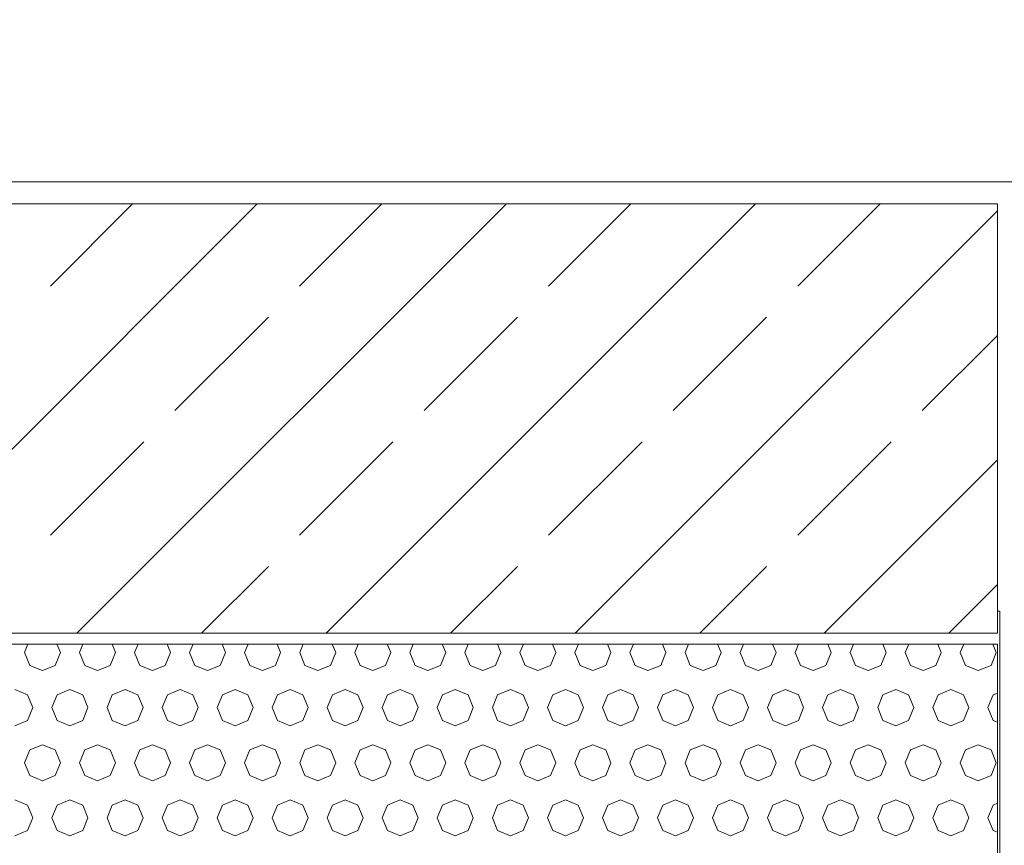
# Model space of a CAD drawing. Header units: millimetres. Extents: x 52659 to 1698020, y -10054 to 104697.
# Tile 59 of 256: x 163612 to 164507, y 14215 to 14965. Entities that reach past the tile are written whole.
import ezdxf

# ---------------------------------------------------------------- set-up
doc = ezdxf.new("R2010")
doc.units = ezdxf.units.MM
doc.header["$MEASUREMENT"] = 0
for name, color, linetype in [('02-04 BRISES SOLEIL FONCEES', 7, 'Continuous'), ('02-04 CASSETTES FONCEES', 7, 'Continuous'), ('02-04 Mur.Construction', 7, 'Continuous'), ('05-02 Cotation 200ème 100ème.Cotations', 7, 'Continuous'), ('Fenêtres ARCHICAD', 7, 'Continuous')]:
    doc.layers.add(name, color=color, linetype=linetype)
doc.styles.add('STYLE_GENERE_3', font='ARIALN.TTF')
doc.dimstyles.new('STYLE_GENERE__1', dxfattribs={"dimtxt": 200, "dimasz": 95, "dimexe": 0.18, "dimexo": 100, "dimgap": 0, "dimtad": 0, "dimlfac": 0.001, "dimzin": 0, "dimdsep": 46, "dimtxsty": 'STYLE_GENERE_3', "dimblk": 'ARROWHEAD_6', "dimblk1": 'ARROWHEAD_6', "dimblk2": 'ARROWHEAD_6', "dimcen": 0.09, "dimclrd": 7, "dimclre": 7, "dimclrt": 7, "dimazin": 0, "dimtfac": 1, "dimtdec": 4, "dimtmove": 2, "dimatfit": 3, "dimfxl": 1, "dimtolj": 1, "dimtzin": 0, "dimarcsym": 0})
doc.dimstyles.new('STYLE_GENERE__2', dxfattribs={"dimtxt": 200, "dimasz": 95, "dimexe": 0.18, "dimexo": 100, "dimgap": 0, "dimtad": 0, "dimlfac": 0.001, "dimzin": 0, "dimdsep": 46, "dimtxsty": 'STYLE_GENERE_3', "dimblk": 'ARROWHEAD_6', "dimblk1": 'ARROWHEAD_6', "dimblk2": 'ARROWHEAD_6', "dimcen": 0.09, "dimclrd": 7, "dimclre": 7, "dimclrt": 7, "dimazin": 0, "dimtfac": 1, "dimtdec": 4, "dimtmove": 0, "dimatfit": 3, "dimfxl": 1, "dimtolj": 1, "dimtzin": 0, "dimarcsym": 0})

# ---------------------------------------------------------------- blocks, each defined once
blk = doc.blocks.new('Élément de coupe_228_1', base_point=(131932.67, 5158.07))
at = {"layer": 'Fenêtres ARCHICAD', "color": 7, "linetype": 'Continuous', "lineweight": 9}
for p, q in [((164500.57, 14428.07), (164502.7, 14428.07)), ((164502.7, 14428.07), (164502.7, 13178.07))]:
    blk.add_line(p, q, dxfattribs=at)
blk = doc.blocks.new('Élément de coupe_236_1', base_point=(131932.67, 5158.07))
at = {"layer": '02-04 Mur.Construction', "color": 7, "linetype": 'Continuous', "lineweight": 9}
blk.add_line((220582.67, 14818.07), (134892.67, 14818.07), dxfattribs=at)
blk = doc.blocks.new('*X318', base_point=(131932.67, 5158.07))
at = {"layer": '02-04 BRISES SOLEIL FONCEES', "color": 7, "linetype": 'Continuous', "lineweight": 5}
for p, q in [((163619.89, 14398.07), (163616.74, 14390.46)), ((163616.74, 14390.46), (163621.53, 14378.89)), ((163644.65, 14378.89), (163649.44, 14390.46)), ((163649.44, 14390.46), (163646.29, 14398.07)), ((163669.89, 14398.07), (163666.74, 14390.46)), ((163666.74, 14390.46), (163671.53, 14378.89)), ((163694.65, 14378.89), (163699.44, 14390.46)), ((163699.44, 14390.46), (163696.29, 14398.07)), ((163719.89, 14398.07), (163716.74, 14390.46)), ((163716.74, 14390.46), (163721.53, 14378.89)), ((163744.65, 14378.89), (163749.44, 14390.46)), ((163749.44, 14390.46), (163746.29, 14398.07)), ((163769.89, 14398.07), (163766.74, 14390.46)), ((163766.74, 14390.46), (163771.53, 14378.89)), ((163794.65, 14378.89), (163799.44, 14390.46)), ((163799.44, 14390.46), (163796.29, 14398.07)), ((163819.89, 14398.07), (163816.74, 14390.46)), ((163816.74, 14390.46), (163821.53, 14378.89)), ((163844.65, 14378.89), (163849.44, 14390.46)), ((163849.44, 14390.46), (163846.29, 14398.07)), ((163869.89, 14398.07), (163866.74, 14390.46)), ((163866.74, 14390.46), (163871.53, 14378.89)), ((163894.65, 14378.89), (163899.44, 14390.46)), ((163899.44, 14390.46), (163896.29, 14398.07)), ((163919.89, 14398.07), (163916.74, 14390.46)), ((163916.74, 14390.46), (163921.53, 14378.89)), ((163944.65, 14378.89), (163949.44, 14390.46)), ((163949.44, 14390.46), (163946.29, 14398.07)), ((163969.89, 14398.07), (163966.74, 14390.46)), ((163966.74, 14390.46), (163971.53, 14378.89)), ((163994.65, 14378.89), (163999.44, 14390.46)), ((163999.44, 14390.46), (163996.29, 14398.07)), ((164019.89, 14398.07), (164016.74, 14390.46)), ((164016.74, 14390.46), (164021.53, 14378.89)), ((164044.65, 14378.89), (164049.44, 14390.46)), ((164049.44, 14390.46), (164046.29, 14398.07)), ((164069.89, 14398.07), (164066.74, 14390.46)), ((164066.74, 14390.46), (164071.53, 14378.89)), ((164094.65, 14378.89), (164099.44, 14390.46)), ((164099.44, 14390.46), (164096.29, 14398.07)), ((164119.89, 14398.07), (164116.74, 14390.46)), ((164116.74, 14390.46), (164121.53, 14378.89)), ((164144.65, 14378.89), (164149.44, 14390.46)), ((164149.44, 14390.46), (164146.29, 14398.07)), ((164169.89, 14398.07), (164166.74, 14390.46)), ((164166.74, 14390.46), (164171.53, 14378.89)), ((164194.65, 14378.89), (164199.44, 14390.46)), ((164199.44, 14390.46), (164196.29, 14398.07)), ((164219.89, 14398.07), (164216.74, 14390.46)), ((164216.74, 14390.46), (164221.53, 14378.89)), ((164244.65, 14378.89), (164249.44, 14390.46)), ((164249.44, 14390.46), (164246.29, 14398.07)), ((164269.89, 14398.07), (164266.74, 14390.46)), ((164266.74, 14390.46), (164271.53, 14378.89)), ((164294.65, 14378.89), (164299.44, 14390.46)), ((164299.44, 14390.46), (164296.29, 14398.07)), ((164319.89, 14398.07), (164316.74, 14390.46)), ((164316.74, 14390.46), (164321.53, 14378.89)), ((164344.65, 14378.89), (164349.44, 14390.46)), ((164349.44, 14390.46), (164346.29, 14398.07)), ((164369.89, 14398.07), (164366.74, 14390.46)), ((164366.74, 14390.46), (164371.53, 14378.89)), ((164394.65, 14378.89), (164399.44, 14390.46)), ((164399.44, 14390.46), (164396.29, 14398.07)), ((164419.89, 14398.07), (164416.74, 14390.46)), ((164416.74, 14390.46), (164421.53, 14378.89)), ((164444.65, 14378.89), (164449.44, 14390.46)), ((164449.44, 14390.46), (164446.29, 14398.07)), ((164469.89, 14398.07), (164466.74, 14390.46)), ((164466.74, 14390.46), (164471.53, 14378.89)), ((164494.65, 14378.89), (164499.44, 14390.46)), ((164499.44, 14390.46), (164496.29, 14398.07)), ((163621.53, 14378.89), (163633.09, 14374.1)), ((163633.09, 14374.1), (163644.65, 14378.89)), ((163671.53, 14378.89), (163683.09, 14374.1)), ((163683.09, 14374.1), (163694.65, 14378.89)), ((163721.53, 14378.89), (163733.09, 14374.1)), ((163733.09, 14374.1), (163744.65, 14378.89)), ((163771.53, 14378.89), (163783.09, 14374.1)), ((163783.09, 14374.1), (163794.65, 14378.89)), ((163821.53, 14378.89), (163833.09, 14374.1)), ((163833.09, 14374.1), (163844.65, 14378.89)), ((163871.53, 14378.89), (163883.09, 14374.1)), ((163883.09, 14374.1), (163894.65, 14378.89)), ((163921.53, 14378.89), (163933.09, 14374.1)), ((163933.09, 14374.1), (163944.65, 14378.89)), ((163971.53, 14378.89), (163983.09, 14374.1)), ((163983.09, 14374.1), (163994.65, 14378.89)), ((164021.53, 14378.89), (164033.09, 14374.1)), ((164033.09, 14374.1), (164044.65, 14378.89)), ((164071.53, 14378.89), (164083.09, 14374.1)), ((164083.09, 14374.1), (164094.65, 14378.89)), ((164121.53, 14378.89), (164133.09, 14374.1)), ((164133.09, 14374.1), (164144.65, 14378.89)), ((164171.53, 14378.89), (164183.09, 14374.1)), ((164183.09, 14374.1), (164194.65, 14378.89)), ((164221.53, 14378.89), (164233.09, 14374.1)), ((164233.09, 14374.1), (164244.65, 14378.89)), ((164271.53, 14378.89), (164283.09, 14374.1)), ((164283.09, 14374.1), (164294.65, 14378.89)), ((164321.53, 14378.89), (164333.09, 14374.1)), ((164333.09, 14374.1), (164344.65, 14378.89)), ((164371.53, 14378.89), (164383.09, 14374.1)), ((164383.09, 14374.1), (164394.65, 14378.89)), ((164421.53, 14378.89), (164433.09, 14374.1)), ((164433.09, 14374.1), (164444.65, 14378.89)), ((164471.53, 14378.89), (164483.09, 14374.1)), ((164483.09, 14374.1), (164494.65, 14378.89)), ((163619.65, 14352.02), (163608.09, 14356.81)), ((163658.09, 14356.81), (163646.53, 14352.02)), ((163669.65, 14352.02), (163658.09, 14356.81)), ((163708.09, 14356.81), (163696.53, 14352.02)), ((163719.65, 14352.02), (163708.09, 14356.81)), ((163758.09, 14356.81), (163746.53, 14352.02)), ((163769.65, 14352.02), (163758.09, 14356.81)), ((163808.09, 14356.81), (163796.53, 14352.02)), ((163819.65, 14352.02), (163808.09, 14356.81)), ((163858.09, 14356.81), (163846.53, 14352.02)), ((163869.65, 14352.02), (163858.09, 14356.81)), ((163908.09, 14356.81), (163896.53, 14352.02)), ((163919.65, 14352.02), (163908.09, 14356.81)), ((163958.09, 14356.81), (163946.53, 14352.02)), ((163969.65, 14352.02), (163958.09, 14356.81)), ((164008.09, 14356.81), (163996.53, 14352.02)), ((164019.65, 14352.02), (164008.09, 14356.81)), ((164058.09, 14356.81), (164046.53, 14352.02)), ((164069.65, 14352.02), (164058.09, 14356.81)), ((164108.09, 14356.81), (164096.53, 14352.02)), ((164119.65, 14352.02), (164108.09, 14356.81)), ((164158.09, 14356.81), (164146.53, 14352.02)), ((164169.65, 14352.02), (164158.09, 14356.81)), ((164208.09, 14356.81), (164196.53, 14352.02)), ((164219.65, 14352.02), (164208.09, 14356.81)), ((164258.09, 14356.81), (164246.53, 14352.02)), ((164269.65, 14352.02), (164258.09, 14356.81)), ((164308.09, 14356.81), (164296.53, 14352.02)), ((164319.65, 14352.02), (164308.09, 14356.81)), ((164358.09, 14356.81), (164346.53, 14352.02)), ((164369.65, 14352.02), (164358.09, 14356.81)), ((164408.09, 14356.81), (164396.53, 14352.02)), ((164419.65, 14352.02), (164408.09, 14356.81)), ((164458.09, 14356.81), (164446.53, 14352.02)), ((164469.65, 14352.02), (164458.09, 14356.81)), ((163624.44, 14340.46), (163619.65, 14352.02)), ((163646.53, 14352.02), (163641.74, 14340.46)), ((163674.44, 14340.46), (163669.65, 14352.02)), ((163696.53, 14352.02), (163691.74, 14340.46)), ((163724.44, 14340.46), (163719.65, 14352.02)), ((163746.53, 14352.02), (163741.74, 14340.46)), ((163774.44, 14340.46), (163769.65, 14352.02)), ((163796.53, 14352.02), (163791.74, 14340.46)), ((163824.44, 14340.46), (163819.65, 14352.02)), ((163846.53, 14352.02), (163841.74, 14340.46)), ((163874.44, 14340.46), (163869.65, 14352.02)), ((163896.53, 14352.02), (163891.74, 14340.46)), ((163924.44, 14340.46), (163919.65, 14352.02)), ((163946.53, 14352.02), (163941.74, 14340.46)), ((163974.44, 14340.46), (163969.65, 14352.02)), ((163996.53, 14352.02), (163991.74, 14340.46)), ((164024.44, 14340.46), (164019.65, 14352.02)), ((164046.53, 14352.02), (164041.74, 14340.46)), ((164074.44, 14340.46), (164069.65, 14352.02)), ((164096.53, 14352.02), (164091.74, 14340.46)), ((164124.44, 14340.46), (164119.65, 14352.02)), ((164146.53, 14352.02), (164141.74, 14340.46)), ((164174.44, 14340.46), (164169.65, 14352.02)), ((164196.53, 14352.02), (164191.74, 14340.46)), ((164224.44, 14340.46), (164219.65, 14352.02)), ((164246.53, 14352.02), (164241.74, 14340.46)), ((164274.44, 14340.46), (164269.65, 14352.02)), ((164296.53, 14352.02), (164291.74, 14340.46)), ((164324.44, 14340.46), (164319.65, 14352.02)), ((164346.53, 14352.02), (164341.74, 14340.46)), ((164374.44, 14340.46), (164369.65, 14352.02)), ((164396.53, 14352.02), (164391.74, 14340.46)), ((164424.44, 14340.46), (164419.65, 14352.02)), ((164446.53, 14352.02), (164441.74, 14340.46)), ((164474.44, 14340.46), (164469.65, 14352.02)), ((164496.53, 14352.02), (164491.74, 14340.46)), ((164500.51, 14353.67), (164496.53, 14352.02)), ((163619.65, 14328.89), (163624.44, 14340.46)), ((163641.74, 14340.46), (163646.53, 14328.89)), ((163669.65, 14328.89), (163674.44, 14340.46)), ((163691.74, 14340.46), (163696.53, 14328.89)), ((163719.65, 14328.89), (163724.44, 14340.46)), ((163741.74, 14340.46), (163746.53, 14328.89)), ((163769.65, 14328.89), (163774.44, 14340.46)), ((163791.74, 14340.46), (163796.53, 14328.89)), ((163819.65, 14328.89), (163824.44, 14340.46)), ((163841.74, 14340.46), (163846.53, 14328.89)), ((163869.65, 14328.89), (163874.44, 14340.46)), ((163891.74, 14340.46), (163896.53, 14328.89)), ((163919.65, 14328.89), (163924.44, 14340.46)), ((163941.74, 14340.46), (163946.53, 14328.89)), ((163969.65, 14328.89), (163974.44, 14340.46)), ((163991.74, 14340.46), (163996.53, 14328.89)), ((164019.65, 14328.89), (164024.44, 14340.46)), ((164041.74, 14340.46), (164046.53, 14328.89)), ((164069.65, 14328.89), (164074.44, 14340.46)), ((164091.74, 14340.46), (164096.53, 14328.89)), ((164119.65, 14328.89), (164124.44, 14340.46)), ((164141.74, 14340.46), (164146.53, 14328.89)), ((164169.65, 14328.89), (164174.44, 14340.46)), ((164191.74, 14340.46), (164196.53, 14328.89)), ((164219.65, 14328.89), (164224.44, 14340.46)), ((164241.74, 14340.46), (164246.53, 14328.89)), ((164269.65, 14328.89), (164274.44, 14340.46)), ((164291.74, 14340.46), (164296.53, 14328.89)), ((164319.65, 14328.89), (164324.44, 14340.46)), ((164341.74, 14340.46), (164346.53, 14328.89)), ((164369.65, 14328.89), (164374.44, 14340.46)), ((164391.74, 14340.46), (164396.53, 14328.89)), ((164419.65, 14328.89), (164424.44, 14340.46)), ((164441.74, 14340.46), (164446.53, 14328.89)), ((164469.65, 14328.89), (164474.44, 14340.46)), ((164491.74, 14340.46), (164496.53, 14328.89)), ((163608.09, 14324.1), (163619.65, 14328.89)), ((163646.53, 14328.89), (163658.09, 14324.1)), ((163658.09, 14324.1), (163669.65, 14328.89)), ((163696.53, 14328.89), (163708.09, 14324.1)), ((163708.09, 14324.1), (163719.65, 14328.89)), ((163746.53, 14328.89), (163758.09, 14324.1)), ((163758.09, 14324.1), (163769.65, 14328.89)), ((163796.53, 14328.89), (163808.09, 14324.1)), ((163808.09, 14324.1), (163819.65, 14328.89)), ((163846.53, 14328.89), (163858.09, 14324.1)), ((163858.09, 14324.1), (163869.65, 14328.89)), ((163896.53, 14328.89), (163908.09, 14324.1)), ((163908.09, 14324.1), (163919.65, 14328.89)), ((163946.53, 14328.89), (163958.09, 14324.1)), ((163958.09, 14324.1), (163969.65, 14328.89)), ((163996.53, 14328.89), (164008.09, 14324.1)), ((164008.09, 14324.1), (164019.65, 14328.89)), ((164046.53, 14328.89), (164058.09, 14324.1)), ((164058.09, 14324.1), (164069.65, 14328.89)), ((164096.53, 14328.89), (164108.09, 14324.1)), ((164108.09, 14324.1), (164119.65, 14328.89)), ((164146.53, 14328.89), (164158.09, 14324.1)), ((164158.09, 14324.1), (164169.65, 14328.89)), ((164196.53, 14328.89), (164208.09, 14324.1)), ((164208.09, 14324.1), (164219.65, 14328.89)), ((164246.53, 14328.89), (164258.09, 14324.1)), ((164258.09, 14324.1), (164269.65, 14328.89)), ((164296.53, 14328.89), (164308.09, 14324.1)), ((164308.09, 14324.1), (164319.65, 14328.89)), ((164346.53, 14328.89), (164358.09, 14324.1)), ((164358.09, 14324.1), (164369.65, 14328.89)), ((164396.53, 14328.89), (164408.09, 14324.1)), ((164408.09, 14324.1), (164419.65, 14328.89)), ((164446.53, 14328.89), (164458.09, 14324.1)), ((164458.09, 14324.1), (164469.65, 14328.89)), ((164496.53, 14328.89), (164500.51, 14327.24)), ((163621.53, 14302.02), (163616.74, 14290.46)), ((163633.09, 14306.81), (163621.53, 14302.02)), ((163644.65, 14302.02), (163633.09, 14306.81)), ((163649.44, 14290.46), (163644.65, 14302.02)), ((163671.53, 14302.02), (163666.74, 14290.46)), ((163683.09, 14306.81), (163671.53, 14302.02)), ((163694.65, 14302.02), (163683.09, 14306.81)), ((163699.44, 14290.46), (163694.65, 14302.02)), ((163721.53, 14302.02), (163716.74, 14290.46)), ((163733.09, 14306.81), (163721.53, 14302.02)), ((163744.65, 14302.02), (163733.09, 14306.81)), ((163749.44, 14290.46), (163744.65, 14302.02)), ((163771.53, 14302.02), (163766.74, 14290.46)), ((163783.09, 14306.81), (163771.53, 14302.02)), ((163794.65, 14302.02), (163783.09, 14306.81)), ((163799.44, 14290.46), (163794.65, 14302.02)), ((163821.53, 14302.02), (163816.74, 14290.46)), ((163833.09, 14306.81), (163821.53, 14302.02)), ((163844.65, 14302.02), (163833.09, 14306.81)), ((163849.44, 14290.46), (163844.65, 14302.02)), ((163871.53, 14302.02), (163866.74, 14290.46)), ((163883.09, 14306.81), (163871.53, 14302.02)), ((163894.65, 14302.02), (163883.09, 14306.81)), ((163899.44, 14290.46), (163894.65, 14302.02)), ((163921.53, 14302.02), (163916.74, 14290.46)), ((163933.09, 14306.81), (163921.53, 14302.02)), ((163944.65, 14302.02), (163933.09, 14306.81)), ((163949.44, 14290.46), (163944.65, 14302.02)), ((163971.53, 14302.02), (163966.74, 14290.46)), ((163983.09, 14306.81), (163971.53, 14302.02)), ((163994.65, 14302.02), (163983.09, 14306.81)), ((163999.44, 14290.46), (163994.65, 14302.02)), ((164021.53, 14302.02), (164016.74, 14290.46)), ((164033.09, 14306.81), (164021.53, 14302.02)), ((164044.65, 14302.02), (164033.09, 14306.81)), ((164049.44, 14290.46), (164044.65, 14302.02)), ((164071.53, 14302.02), (164066.74, 14290.46)), ((164083.09, 14306.81), (164071.53, 14302.02)), ((164094.65, 14302.02), (164083.09, 14306.81)), ((164099.44, 14290.46), (164094.65, 14302.02)), ((164121.53, 14302.02), (164116.74, 14290.46)), ((164133.09, 14306.81), (164121.53, 14302.02)), ((164144.65, 14302.02), (164133.09, 14306.81)), ((164149.44, 14290.46), (164144.65, 14302.02)), ((164171.53, 14302.02), (164166.74, 14290.46)), ((164183.09, 14306.81), (164171.53, 14302.02)), ((164194.65, 14302.02), (164183.09, 14306.81)), ((164199.44, 14290.46), (164194.65, 14302.02)), ((164221.53, 14302.02), (164216.74, 14290.46)), ((164233.09, 14306.81), (164221.53, 14302.02)), ((164244.65, 14302.02), (164233.09, 14306.81)), ((164249.44, 14290.46), (164244.65, 14302.02)), ((164271.53, 14302.02), (164266.74, 14290.46)), ((164283.09, 14306.81), (164271.53, 14302.02)), ((164294.65, 14302.02), (164283.09, 14306.81)), ((164299.44, 14290.46), (164294.65, 14302.02)), ((164321.53, 14302.02), (164316.74, 14290.46)), ((164333.09, 14306.81), (164321.53, 14302.02)), ((164344.65, 14302.02), (164333.09, 14306.81)), ((164349.44, 14290.46), (164344.65, 14302.02)), ((164371.53, 14302.02), (164366.74, 14290.46)), ((164383.09, 14306.81), (164371.53, 14302.02)), ((164394.65, 14302.02), (164383.09, 14306.81)), ((164399.44, 14290.46), (164394.65, 14302.02)), ((164421.53, 14302.02), (164416.74, 14290.46)), ((164433.09, 14306.81), (164421.53, 14302.02)), ((164444.65, 14302.02), (164433.09, 14306.81)), ((164449.44, 14290.46), (164444.65, 14302.02)), ((164471.53, 14302.02), (164466.74, 14290.46)), ((164483.09, 14306.81), (164471.53, 14302.02)), ((164494.65, 14302.02), (164483.09, 14306.81)), ((164499.44, 14290.46), (164494.65, 14302.02)), ((163616.74, 14290.46), (163621.53, 14278.89)), ((163644.65, 14278.89), (163649.44, 14290.46)), ((163666.74, 14290.46), (163671.53, 14278.89)), ((163694.65, 14278.89), (163699.44, 14290.46)), ((163716.74, 14290.46), (163721.53, 14278.89)), ((163744.65, 14278.89), (163749.44, 14290.46)), ((163766.74, 14290.46), (163771.53, 14278.89)), ((163794.65, 14278.89), (163799.44, 14290.46)), ((163816.74, 14290.46), (163821.53, 14278.89)), ((163844.65, 14278.89), (163849.44, 14290.46)), ((163866.74, 14290.46), (163871.53, 14278.89)), ((163894.65, 14278.89), (163899.44, 14290.46)), ((163916.74, 14290.46), (163921.53, 14278.89)), ((163944.65, 14278.89), (163949.44, 14290.46)), ((163966.74, 14290.46), (163971.53, 14278.89)), ((163994.65, 14278.89), (163999.44, 14290.46)), ((164016.74, 14290.46), (164021.53, 14278.89)), ((164044.65, 14278.89), (164049.44, 14290.46)), ((164066.74, 14290.46), (164071.53, 14278.89)), ((164094.65, 14278.89), (164099.44, 14290.46)), ((164116.74, 14290.46), (164121.53, 14278.89)), ((164144.65, 14278.89), (164149.44, 14290.46)), ((164166.74, 14290.46), (164171.53, 14278.89)), ((164194.65, 14278.89), (164199.44, 14290.46)), ((164216.74, 14290.46), (164221.53, 14278.89)), ((164244.65, 14278.89), (164249.44, 14290.46)), ((164266.74, 14290.46), (164271.53, 14278.89)), ((164294.65, 14278.89), (164299.44, 14290.46)), ((164316.74, 14290.46), (164321.53, 14278.89)), ((164344.65, 14278.89), (164349.44, 14290.46)), ((164366.74, 14290.46), (164371.53, 14278.89)), ((164394.65, 14278.89), (164399.44, 14290.46)), ((164416.74, 14290.46), (164421.53, 14278.89)), ((164444.65, 14278.89), (164449.44, 14290.46)), ((164466.74, 14290.46), (164471.53, 14278.89)), ((164494.65, 14278.89), (164499.44, 14290.46)), ((163621.53, 14278.89), (163633.09, 14274.1)), ((163633.09, 14274.1), (163644.65, 14278.89)), ((163671.53, 14278.89), (163683.09, 14274.1)), ((163683.09, 14274.1), (163694.65, 14278.89)), ((163721.53, 14278.89), (163733.09, 14274.1)), ((163733.09, 14274.1), (163744.65, 14278.89)), ((163771.53, 14278.89), (163783.09, 14274.1)), ((163783.09, 14274.1), (163794.65, 14278.89)), ((163821.53, 14278.89), (163833.09, 14274.1)), ((163833.09, 14274.1), (163844.65, 14278.89)), ((163871.53, 14278.89), (163883.09, 14274.1)), ((163883.09, 14274.1), (163894.65, 14278.89)), ((163921.53, 14278.89), (163933.09, 14274.1)), ((163933.09, 14274.1), (163944.65, 14278.89)), ((163971.53, 14278.89), (163983.09, 14274.1)), ((163983.09, 14274.1), (163994.65, 14278.89)), ((164021.53, 14278.89), (164033.09, 14274.1)), ((164033.09, 14274.1), (164044.65, 14278.89)), ((164071.53, 14278.89), (164083.09, 14274.1)), ((164083.09, 14274.1), (164094.65, 14278.89)), ((164121.53, 14278.89), (164133.09, 14274.1)), ((164133.09, 14274.1), (164144.65, 14278.89)), ((164171.53, 14278.89), (164183.09, 14274.1)), ((164183.09, 14274.1), (164194.65, 14278.89)), ((164221.53, 14278.89), (164233.09, 14274.1)), ((164233.09, 14274.1), (164244.65, 14278.89)), ((164271.53, 14278.89), (164283.09, 14274.1)), ((164283.09, 14274.1), (164294.65, 14278.89)), ((164321.53, 14278.89), (164333.09, 14274.1)), ((164333.09, 14274.1), (164344.65, 14278.89)), ((164371.53, 14278.89), (164383.09, 14274.1)), ((164383.09, 14274.1), (164394.65, 14278.89)), ((164421.53, 14278.89), (164433.09, 14274.1)), ((164433.09, 14274.1), (164444.65, 14278.89)), ((164471.53, 14278.89), (164483.09, 14274.1)), ((164483.09, 14274.1), (164494.65, 14278.89)), ((163619.65, 14252.02), (163608.09, 14256.81)), ((163658.09, 14256.81), (163646.53, 14252.02)), ((163669.65, 14252.02), (163658.09, 14256.81)), ((163708.09, 14256.81), (163696.53, 14252.02)), ((163719.65, 14252.02), (163708.09, 14256.81)), ((163758.09, 14256.81), (163746.53, 14252.02)), ((163769.65, 14252.02), (163758.09, 14256.81)), ((163808.09, 14256.81), (163796.53, 14252.02)), ((163819.65, 14252.02), (163808.09, 14256.81)), ((163858.09, 14256.81), (163846.53, 14252.02)), ((163869.65, 14252.02), (163858.09, 14256.81)), ((163908.09, 14256.81), (163896.53, 14252.02)), ((163919.65, 14252.02), (163908.09, 14256.81)), ((163958.09, 14256.81), (163946.53, 14252.02)), ((163969.65, 14252.02), (163958.09, 14256.81)), ((164008.09, 14256.81), (163996.53, 14252.02)), ((164019.65, 14252.02), (164008.09, 14256.81)), ((164058.09, 14256.81), (164046.53, 14252.02)), ((164069.65, 14252.02), (164058.09, 14256.81)), ((164108.09, 14256.81), (164096.53, 14252.02)), ((164119.65, 14252.02), (164108.09, 14256.81)), ((164158.09, 14256.81), (164146.53, 14252.02)), ((164169.65, 14252.02), (164158.09, 14256.81)), ((164208.09, 14256.81), (164196.53, 14252.02)), ((164219.65, 14252.02), (164208.09, 14256.81)), ((164258.09, 14256.81), (164246.53, 14252.02)), ((164269.65, 14252.02), (164258.09, 14256.81)), ((164308.09, 14256.81), (164296.53, 14252.02)), ((164319.65, 14252.02), (164308.09, 14256.81)), ((164358.09, 14256.81), (164346.53, 14252.02)), ((164369.65, 14252.02), (164358.09, 14256.81)), ((164408.09, 14256.81), (164396.53, 14252.02)), ((164419.65, 14252.02), (164408.09, 14256.81)), ((164458.09, 14256.81), (164446.53, 14252.02)), ((164469.65, 14252.02), (164458.09, 14256.81)), ((163624.44, 14240.46), (163619.65, 14252.02)), ((163646.53, 14252.02), (163641.74, 14240.46)), ((163674.44, 14240.46), (163669.65, 14252.02)), ((163696.53, 14252.02), (163691.74, 14240.46)), ((163724.44, 14240.46), (163719.65, 14252.02)), ((163746.53, 14252.02), (163741.74, 14240.46)), ((163774.44, 14240.46), (163769.65, 14252.02)), ((163796.53, 14252.02), (163791.74, 14240.46)), ((163824.44, 14240.46), (163819.65, 14252.02)), ((163846.53, 14252.02), (163841.74, 14240.46)), ((163874.44, 14240.46), (163869.65, 14252.02)), ((163896.53, 14252.02), (163891.74, 14240.46)), ((163924.44, 14240.46), (163919.65, 14252.02)), ((163946.53, 14252.02), (163941.74, 14240.46)), ((163974.44, 14240.46), (163969.65, 14252.02)), ((163996.53, 14252.02), (163991.74, 14240.46)), ((164024.44, 14240.46), (164019.65, 14252.02)), ((164046.53, 14252.02), (164041.74, 14240.46)), ((164074.44, 14240.46), (164069.65, 14252.02)), ((164096.53, 14252.02), (164091.74, 14240.46)), ((164124.44, 14240.46), (164119.65, 14252.02)), ((164146.53, 14252.02), (164141.74, 14240.46)), ((164174.44, 14240.46), (164169.65, 14252.02)), ((164196.53, 14252.02), (164191.74, 14240.46)), ((164224.44, 14240.46), (164219.65, 14252.02)), ((164246.53, 14252.02), (164241.74, 14240.46)), ((164274.44, 14240.46), (164269.65, 14252.02)), ((164296.53, 14252.02), (164291.74, 14240.46)), ((164324.44, 14240.46), (164319.65, 14252.02)), ((164346.53, 14252.02), (164341.74, 14240.46)), ((164374.44, 14240.46), (164369.65, 14252.02)), ((164396.53, 14252.02), (164391.74, 14240.46)), ((164424.44, 14240.46), (164419.65, 14252.02)), ((164446.53, 14252.02), (164441.74, 14240.46)), ((164474.44, 14240.46), (164469.65, 14252.02)), ((164496.53, 14252.02), (164491.74, 14240.46)), ((164500.51, 14253.67), (164496.53, 14252.02)), ((163619.65, 14228.89), (163624.44, 14240.46)), ((163641.74, 14240.46), (163646.53, 14228.89)), ((163669.65, 14228.89), (163674.44, 14240.46)), ((163691.74, 14240.46), (163696.53, 14228.89)), ((163719.65, 14228.89), (163724.44, 14240.46)), ((163741.74, 14240.46), (163746.53, 14228.89)), ((163769.65, 14228.89), (163774.44, 14240.46)), ((163791.74, 14240.46), (163796.53, 14228.89)), ((163819.65, 14228.89), (163824.44, 14240.46)), ((163841.74, 14240.46), (163846.53, 14228.89)), ((163869.65, 14228.89), (163874.44, 14240.46)), ((163891.74, 14240.46), (163896.53, 14228.89)), ((163919.65, 14228.89), (163924.44, 14240.46)), ((163941.74, 14240.46), (163946.53, 14228.89)), ((163969.65, 14228.89), (163974.44, 14240.46)), ((163991.74, 14240.46), (163996.53, 14228.89)), ((164019.65, 14228.89), (164024.44, 14240.46)), ((164041.74, 14240.46), (164046.53, 14228.89)), ((164069.65, 14228.89), (164074.44, 14240.46)), ((164091.74, 14240.46), (164096.53, 14228.89)), ((164119.65, 14228.89), (164124.44, 14240.46)), ((164141.74, 14240.46), (164146.53, 14228.89)), ((164169.65, 14228.89), (164174.44, 14240.46)), ((164191.74, 14240.46), (164196.53, 14228.89)), ((164219.65, 14228.89), (164224.44, 14240.46)), ((164241.74, 14240.46), (164246.53, 14228.89)), ((164269.65, 14228.89), (164274.44, 14240.46)), ((164291.74, 14240.46), (164296.53, 14228.89)), ((164319.65, 14228.89), (164324.44, 14240.46)), ((164341.74, 14240.46), (164346.53, 14228.89)), ((164369.65, 14228.89), (164374.44, 14240.46)), ((164391.74, 14240.46), (164396.53, 14228.89)), ((164419.65, 14228.89), (164424.44, 14240.46)), ((164441.74, 14240.46), (164446.53, 14228.89)), ((164469.65, 14228.89), (164474.44, 14240.46)), ((164491.74, 14240.46), (164496.53, 14228.89)), ((163608.09, 14224.1), (163619.65, 14228.89)), ((163646.53, 14228.89), (163658.09, 14224.1)), ((163658.09, 14224.1), (163669.65, 14228.89)), ((163696.53, 14228.89), (163708.09, 14224.1)), ((163708.09, 14224.1), (163719.65, 14228.89)), ((163746.53, 14228.89), (163758.09, 14224.1)), ((163758.09, 14224.1), (163769.65, 14228.89)), ((163796.53, 14228.89), (163808.09, 14224.1)), ((163808.09, 14224.1), (163819.65, 14228.89)), ((163846.53, 14228.89), (163858.09, 14224.1)), ((163858.09, 14224.1), (163869.65, 14228.89)), ((163896.53, 14228.89), (163908.09, 14224.1)), ((163908.09, 14224.1), (163919.65, 14228.89)), ((163946.53, 14228.89), (163958.09, 14224.1)), ((163958.09, 14224.1), (163969.65, 14228.89)), ((163996.53, 14228.89), (164008.09, 14224.1)), ((164008.09, 14224.1), (164019.65, 14228.89)), ((164046.53, 14228.89), (164058.09, 14224.1)), ((164058.09, 14224.1), (164069.65, 14228.89)), ((164096.53, 14228.89), (164108.09, 14224.1)), ((164108.09, 14224.1), (164119.65, 14228.89)), ((164146.53, 14228.89), (164158.09, 14224.1)), ((164158.09, 14224.1), (164169.65, 14228.89)), ((164196.53, 14228.89), (164208.09, 14224.1)), ((164208.09, 14224.1), (164219.65, 14228.89)), ((164246.53, 14228.89), (164258.09, 14224.1)), ((164258.09, 14224.1), (164269.65, 14228.89)), ((164296.53, 14228.89), (164308.09, 14224.1)), ((164308.09, 14224.1), (164319.65, 14228.89)), ((164346.53, 14228.89), (164358.09, 14224.1)), ((164358.09, 14224.1), (164369.65, 14228.89)), ((164396.53, 14228.89), (164408.09, 14224.1)), ((164408.09, 14224.1), (164419.65, 14228.89)), ((164446.53, 14228.89), (164458.09, 14224.1)), ((164458.09, 14224.1), (164469.65, 14228.89)), ((164496.53, 14228.89), (164500.51, 14227.24))]:
    blk.add_line(p, q, dxfattribs=at)
blk = doc.blocks.new('Élément de coupe_308_1', base_point=(131932.67, 5158.07))
at = {"layer": '02-04 BRISES SOLEIL FONCEES', "color": 7, "linetype": 'Continuous', "lineweight": 9}
for p, q in [((164500.51, 14398.07), (162742.7, 14398.07)), ((164500.51, 13998.03), (164500.51, 14398.07))]:
    blk.add_line(p, q, dxfattribs=at)
at = {"layer": '02-04 BRISES SOLEIL FONCEES', "lineweight": 0}
blk.add_blockref('*X318', (131932.67, 5158.07), dxfattribs=at)
blk = doc.blocks.new('Élément de coupe_391_1', base_point=(131932.67, 5158.07))
at = {"layer": '02-04 CASSETTES FONCEES', "color": 7, "linetype": 'Continuous', "lineweight": 9}
for p, q in [((164500.57, 14798.07), (162722.67, 14798.07)), ((163438.16, 14408.07), (163828.16, 14798.07)), ((163640.29, 14723.34), (163715.02, 14798.07)), ((163664.43, 14408.07), (164054.43, 14798.07)), ((163866.56, 14723.34), (163941.3, 14798.07)), ((163890.71, 14408.07), (164280.71, 14798.07)), ((164092.83, 14723.34), (164167.57, 14798.07)), ((164319.11, 14723.34), (164393.84, 14798.07)), ((164500.57, 14408.07), (164500.57, 14798.07)), ((164116.98, 14408.07), (164500.57, 14791.66)), ((163753.42, 14610.2), (163838.28, 14695.05)), ((163979.7, 14610.2), (164064.55, 14695.05)), ((164205.97, 14610.2), (164290.82, 14695.05)), ((164432.24, 14610.2), (164500.57, 14678.52)), ((163640.29, 14497.06), (163725.14, 14581.91)), ((163866.56, 14497.06), (163951.41, 14581.91)), ((164092.83, 14497.06), (164177.69, 14581.91)), ((164319.11, 14497.06), (164403.96, 14581.91)), ((164343.26, 14408.07), (164500.57, 14565.39)), ((163777.57, 14408.07), (163838.28, 14468.78)), ((164003.84, 14408.07), (164064.55, 14468.78)), ((164230.12, 14408.07), (164290.82, 14468.78)), ((164456.39, 14408.07), (164500.57, 14452.25)), ((162722.67, 14408.07), (164500.57, 14408.07))]:
    blk.add_line(p, q, dxfattribs=at)
blk = doc.blocks.new('*D764', base_point=(131932.67, 5158.07))
at = {"layer": '05-02 Cotation 200ème 100ème.Cotations', "color": 7, "linetype": 'Continuous', "lineweight": 25, "transparency": 16777216}
for p, q in [((135853.9, 14458.07), (135953.9, 14358.07)), ((135853.9, 11412.6), (135953.9, 11312.6))]:
    blk.add_line(p, q, dxfattribs=at)
at = {"layer": '05-02 Cotation 200ème 100ème.Cotations', "color": 7, "linetype": 'Continuous', "lineweight": 13, "transparency": 16777216}
for p, q in [((135997.65, 14408.07), (135810.15, 14408.07)), ((135903.9, 13134.21), (135903.9, 14408.07)), ((135903.9, 11362.6), (135903.9, 12636.46)), ((135997.65, 11362.6), (135810.15, 11362.6))]:
    blk.add_line(p, q, dxfattribs=at)
at = {"layer": '05-02 Cotation 200ème 100ème.Cotations', "color": 7, "lineweight": 9, "transparency": 16777216, "char_height": 200, "attachment_point": 7, "rotation": 90, "style": 'STYLE_GENERE_3'}
for s, insert in [('\\A1;0,40', (135861.04, 14381.77)), ('\\A1;3,05', (136003.9, 12661.33))]:
    blk.add_mtext(s, dxfattribs=dict(at, insert=insert))
blk = doc.blocks.new('ARROWHEAD_6')
at = {"color": 0, "linetype": 'Continuous', "lineweight": 0}
for p, q in [((-0.5, -0.5), (0.5, 0.5)), ((0, 0), (-1, 0))]:
    blk.add_line(p, q, dxfattribs=at)
blk = doc.blocks.new('*D765', base_point=(131932.67, 5158.07))
at = {"layer": '05-02 Cotation 200ème 100ème.Cotations', "color": 7, "linetype": 'Continuous', "lineweight": 25, "transparency": 16777216}
for p, q in [((135853.9, 14853.46), (135953.9, 14753.46)), ((135853.9, 14458.07), (135953.9, 14358.07))]:
    blk.add_line(p, q, dxfattribs=at)
at = {"layer": '05-02 Cotation 200ème 100ème.Cotations', "color": 7, "linetype": 'Continuous', "lineweight": 13, "transparency": 16777216}
for p, q in [((135997.65, 14803.46), (135810.15, 14803.46)), ((135903.9, 14408.07), (135903.9, 14803.46)), ((135997.65, 14408.07), (135810.15, 14408.07))]:
    blk.add_line(p, q, dxfattribs=at)
blk = doc.blocks.new('*D766', base_point=(131932.67, 5158.07))
at = {"layer": '05-02 Cotation 200ème 100ème.Cotations', "color": 7, "linetype": 'Continuous', "lineweight": 13, "transparency": 16777216}
for p, q in [((135903.9, 15506.26), (135903.9, 15581.26)), ((135997.65, 15506.26), (135810.15, 15506.26)), ((135903.9, 15403.74), (135903.9, 15506.26)), ((135903.9, 14803.46), (135903.9, 14905.98)), ((135997.65, 14803.46), (135810.15, 14803.46))]:
    blk.add_line(p, q, dxfattribs=at)
at = {"layer": '05-02 Cotation 200ème 100ème.Cotations', "color": 7, "linetype": 'Continuous', "lineweight": 25, "transparency": 16777216}
for p, q in [((135953.9, 15456.26), (135853.9, 15556.26)), ((135853.9, 14853.46), (135953.9, 14753.46))]:
    blk.add_line(p, q, dxfattribs=at)
at = {"layer": '05-02 Cotation 200ème 100ème.Cotations', "color": 7, "lineweight": 9, "transparency": 16777216, "insert": (136003.9, 14930.86), "char_height": 200, "attachment_point": 7, "rotation": 90, "style": 'STYLE_GENERE_3'}
blk.add_mtext('\\A1;0,70', dxfattribs=at)

msp = doc.modelspace()

# ---------------------------------------------------------------- block references
at = {"layer": '02-04 BRISES SOLEIL FONCEES', "lineweight": 0}
msp.add_blockref('Élément de coupe_308_1', (131932.668, 5158.072), dxfattribs=at)
at = {"layer": '02-04 CASSETTES FONCEES', "lineweight": 0}
msp.add_blockref('Élément de coupe_391_1', (131932.668, 5158.072), dxfattribs=at)
at = {"layer": '02-04 Mur.Construction', "lineweight": 0}
msp.add_blockref('Élément de coupe_236_1', (131932.668, 5158.072), dxfattribs=at)
at = {"layer": 'Fenêtres ARCHICAD', "lineweight": 0}
msp.add_blockref('Élément de coupe_228_1', (131932.668, 5158.072), dxfattribs=at)

# ---------------------------------------------------------------- dimensions: what is measured, and where the dimension line sits
at = {"layer": '05-02 Cotation 200ème 100ème.Cotations', "color": 7, "linetype": 'Continuous', "lineweight": 13}
for base, p1, p2, dimstyle, picture, middle in [((135903.901, 15506.259), (221102.731, 14803.461), (221102.731, 15506.259), 'STYLE_GENERE__2', '*D766', (135903.901, 15190.624)), ((135903.901, 14408.072), (220897.887, 11362.595), (220602.668, 14408.072), 'STYLE_GENERE__2', '*D764', (135903.901, 12921.098)), ((135903.901, 14803.461), (220602.668, 14408.072), (221102.731, 14803.461), 'STYLE_GENERE__1', '*D765', (135761.044, 14641.53))]:
    dim = msp.add_linear_dim(base=base, p1=p1, p2=p2, angle=90, dimstyle=dimstyle, dxfattribs=at)
    dim.commit()
    dim.dimension.update_dxf_attribs({"geometry": picture, "text_midpoint": middle, "dimtype": 160, "text_rotation": 90})

doc.saveas('drawing.dxf')
